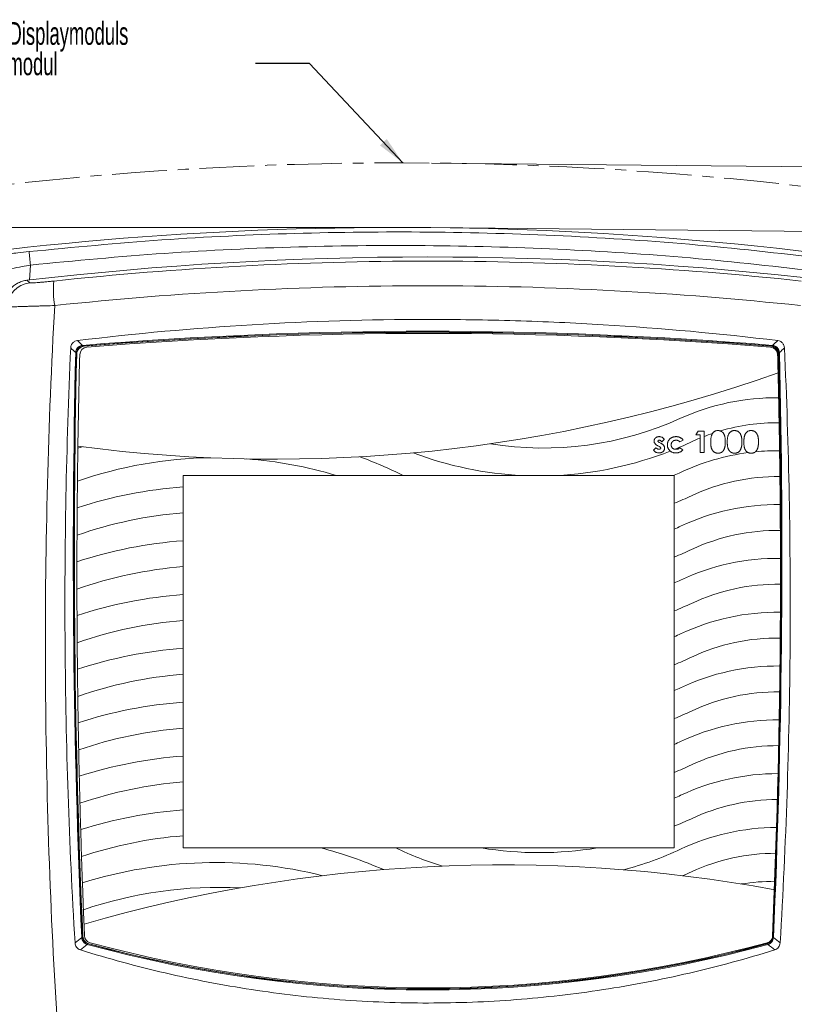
# Model space of a CAD drawing. Header units: millimetres. Extents: x 0 to 420, y 0 to 297.
# Tile 4 of 30: x 75 to 165, y 65 to 179. Entities that reach past the tile are written whole.
import ezdxf

# ---------------------------------------------------------------- set-up
doc = ezdxf.new("R2010")
doc.units = ezdxf.units.MM
doc.linetypes.add('CENTER', pattern=[10.16, 6.35, -1.27, 1.27, -1.27])
doc.styles.add('SLDTEXTSTYLE1', font='TXT', dxfattribs={"width": 0.605})
doc.dimstyles.new('SLDDIMSTYLE0', dxfattribs={"dimtxt": 2.568319, "dimasz": 3.3, "dimexe": 0, "dimexo": 0.0625, "dimgap": 0.64208, "dimtad": 1, "dimdec": 3, "dimlfac": 2, "dimrnd": 1e-09, "dimzin": 12, "dimdsep": 46, "dimtxsty": 'SLDTEXTSTYLE1', "dimsah": 1, "dimcen": 0.09, "dimadec": 0, "dimazin": 3, "dimtfac": 1, "dimtdec": 1, "dimtmove": 0, "dimatfit": 0, "dimfxl": 1, "dimfrac": 2, "dimtolj": 1, "dimtzin": 12, "dimarcsym": 0})
doc.dimstyles.new('SLDDIMSTYLE1', dxfattribs={"dimtxt": 2.568319, "dimasz": 3.3, "dimexe": 0, "dimexo": 0.0625, "dimgap": 0.64208, "dimtad": 1, "dimdec": 3, "dimlfac": 2, "dimrnd": 1e-09, "dimzin": 12, "dimdsep": 46, "dimtxsty": 'SLDTEXTSTYLE1', "dimsah": 1, "dimcen": 0.09, "dimadec": 0, "dimazin": 3, "dimtfac": 1, "dimtdec": 1, "dimtofl": 0, "dimtmove": 0, "dimatfit": 3, "dimfxl": 1, "dimfrac": 2, "dimtolj": 1, "dimtzin": 12, "dimarcsym": 0})
doc.dimstyles.new('SLDDIMSTYLE2', dxfattribs={"dimtxt": 0, "dimasz": 3.3, "dimexe": 0, "dimexo": 0.0625, "dimgap": 0, "dimtad": 0, "dimtih": 1, "dimtoh": 1, "dimdec": 0, "dimrnd": 1e-09, "dimzin": 0, "dimdsep": 46, "dimtxsty": 'Standard', "dimsah": 1, "dimcen": 0.09, "dimadec": 0, "dimazin": 0, "dimtfac": 3.3, "dimtdec": 0, "dimtofl": 0, "dimtmove": 0, "dimatfit": 3, "dimfxl": 1, "dimfrac": 2, "dimtolj": 1, "dimtzin": 0, "dimarcsym": 0})

# ---------------------------------------------------------------- blocks, each defined once
blk = doc.blocks.new('*D10')
at = {"color": 7, "linetype": 'Continuous', "lineweight": 0}
for p, q in [((218.01, 161.29), (218.07, 167.69)), ((122.55, 162.22), (219.01, 161.28)), ((218.01, 161.29), (217.94, 153.79)), ((122.48, 154.72), (218.94, 153.78)), ((217.94, 153.79), (217.81, 141.11)), ((213.36, 149.53), (213.37, 150.12)), ((213.37, 150.12), (217.31, 150.08)), ((217.31, 150.08), (217.31, 149.49)), ((213.3, 143.16), (213.29, 142.57)), ((217.24, 142.53), (217.24, 143.12)), ((213.29, 142.57), (217.24, 142.53))]:
    blk.add_line(p, q, dxfattribs=at)
for points in [[(218.01, 161.29), (218.54, 164.59), (217.54, 164.6)], [(217.94, 153.79), (217.4, 150.5), (218.4, 150.49)]]:
    blk.add_solid(points, dxfattribs=at)
at = {"color": 7, "linetype": 'Continuous', "lineweight": 0, "char_height": 2.646, "attachment_point": 1, "rotation": 89.4432, "style": 'SLDTEXTSTYLE1'}
for s, insert in [('0,6', (213.84, 143.89, 0.05)), ('15', (209.3, 143.25, 0.05))]:
    blk.add_mtext(s, dxfattribs=dict(at, insert=insert))
blk = doc.blocks.new('*D11')
at = {"color": 7, "linetype": 'Continuous', "lineweight": 0}
for p, q in [((118.58, 154.74), (36.71, 154.74)), ((37.71, 154.74), (37.71, 34.05)), ((33.18, 97.58), (33.18, 98.17)), ((33.18, 98.17), (37.12, 98.17)), ((37.12, 98.17), (37.12, 97.58)), ((33.18, 91.21), (33.18, 90.62)), ((33.18, 90.62), (37.12, 90.62)), ((37.12, 90.62), (37.12, 91.21)), ((121.56, 34.05), (36.71, 34.05))]:
    blk.add_line(p, q, dxfattribs=at)
for points in [[(37.71, 154.74), (37.21, 151.44), (38.21, 151.44)], [(37.71, 34.05), (38.21, 37.35), (37.21, 37.35)]]:
    blk.add_solid(points, dxfattribs=at)
at = {"color": 7, "linetype": 'Continuous', "lineweight": 0, "char_height": 2.646, "attachment_point": 1, "rotation": 90, "style": 'SLDTEXTSTYLE1'}
for s, insert in [('241,4', (29.18, 88.81, 11.78)), ('9,5', (33.71, 91.94, 11.78))]:
    blk.add_mtext(s, dxfattribs=dict(at, insert=insert))
blk = doc.blocks.new('SW_NOTE_9')
at = {"color": 0, "linetype": 'Continuous', "lineweight": 0, "char_height": 2.6458, "attachment_point": 1, "style": 'SLDTEXTSTYLE1'}
for s, insert in [('Platzbedarf für Montage des Displaymoduls', (-56.16, 4.81)), ('room for mounting of Displaymodul', (-56.16, 1.28))]:
    blk.add_mtext(s, dxfattribs=dict(at, insert=insert))

msp = doc.modelspace()

# ---------------------------------------------------------------- linework, layer by layer
at = {"color": 8, "linetype": 'Continuous', "lineweight": 0}
for p, q in [((75.99928, 150.37641), (75.89426, 148.63553)), ((75.58437, 148.606), (75.90637, 148.30497))]:
    msp.add_line(p, q, dxfattribs=at)
at = {"color": 7, "linetype": 'Continuous', "lineweight": 15}
for p, q in [((153.2144, 130.6755), (153.48233, 131.09216)), ((153.72722, 130.6755), (153.2144, 130.6755)), ((153.48233, 131.09216), (154.17594, 131.09216)), ((153.72722, 128.59216), (153.72722, 130.6755)), ((154.17594, 131.09216), (154.17594, 128.59216)), ((148.95108, 129.31933), (148.80234, 129.39445)), ((148.98263, 129.77305), (149.14489, 129.69092)), ((149.56056, 130.13713), (149.28612, 129.84216)), ((151.74004, 130.04649), (151.36845, 129.84216)), ((148.31056, 128.8671), (148.58249, 129.16909)), ((151.35943, 129.16909), (151.70799, 128.9297)), ((154.17594, 128.59216), (153.72722, 128.59216)), ((93.7144, 125.94216), (111.46389, 125.94216)), ((93.7144, 124.61216), (93.7144, 125.94216)), ((111.46389, 125.94216), (119.24286, 125.94216)), ((133.07791, 125.94216), (119.24286, 125.94216)), ((133.07791, 125.94216), (137.03512, 125.94216)), ((150.7144, 125.94216), (137.03512, 125.94216)), ((150.7144, 125.96216), (150.7144, 122.71216)), ((93.7144, 121.60216), (93.7144, 124.61216)), ((150.7144, 122.71216), (150.7144, 119.71216)), ((93.7144, 118.36216), (93.7144, 121.60216)), ((150.7144, 119.71216), (150.7144, 116.46216)), ((93.7144, 115.35216), (93.7144, 118.36216)), ((150.7144, 116.46216), (150.7144, 113.46216)), ((93.7144, 112.11216), (93.7144, 115.35216)), ((150.7144, 113.46216), (150.7144, 110.21216)), ((93.7144, 109.10216), (93.7144, 112.11216)), ((150.7144, 110.21216), (150.7144, 107.21216)), ((93.7144, 105.86216), (93.7144, 109.10216)), ((150.7144, 107.21216), (150.7144, 103.96216)), ((93.7144, 102.85216), (93.7144, 105.86216)), ((150.7144, 103.96216), (150.7144, 100.96216)), ((93.7144, 99.61216), (93.7144, 102.85216)), ((150.7144, 100.96216), (150.7144, 97.71216)), ((93.7144, 96.60216), (93.7144, 99.61216)), ((150.7144, 97.71216), (150.7144, 94.71216)), ((93.7144, 93.36216), (93.7144, 96.60216)), ((150.7144, 94.71216), (150.7144, 91.46216)), ((93.7144, 90.35216), (93.7144, 93.36216)), ((93.7144, 87.11216), (93.7144, 90.35216)), ((150.7144, 91.46216), (150.7144, 88.46216)), ((150.7144, 88.46216), (150.7144, 85.21216)), ((93.7144, 84.10216), (93.7144, 87.11216)), ((150.7144, 85.21216), (150.7144, 82.69216)), ((93.7144, 82.69216), (93.7144, 84.10216)), ((109.67939, 82.69216), (93.7144, 82.69216)), ((118.39627, 82.69216), (109.67939, 82.69216)), ((128.33955, 82.69216), (118.39627, 82.69216)), ((141.77349, 82.69216), (128.33955, 82.69216)), ((150.7144, 82.69216), (141.77349, 82.69216)), ((162.37362, 77.84216), (162.40892, 78.82025))]:
    msp.add_line(p, q, dxfattribs=at)
at = {"color": 8, "linetype": 'Continuous', "lineweight": 0, "flags": 128}
for points in [[(82.04549, 140.94404), (82.04416, 140.9603), (82.04285, 140.97628), (82.04159, 140.99171), (82.04039, 141.00633), (82.03928, 141.01988), (82.03827, 141.03213), (82.03739, 141.04288), (82.03665, 141.05193)], [(162.12603, 140.94404), (162.12737, 140.9603), (162.12867, 140.97628), (162.12994, 140.99171), (162.13114, 141.00633), (162.13225, 141.01988), (162.13325, 141.03213), (162.13413, 141.04288), (162.13488, 141.05193)], [(81.24161, 140.20924), (81.25069, 140.20902), (81.26147, 140.20877), (81.27376, 140.20848), (81.28735, 140.20816), (81.30201, 140.20781), (81.31749, 140.20744), (81.33352, 140.20707), (81.34984, 140.20668)], [(162.82169, 140.20668), (162.838, 140.20707), (162.85403, 140.20744), (162.86951, 140.20781), (162.88417, 140.20816), (162.89776, 140.20848), (162.91005, 140.20877), (162.92083, 140.20902), (162.92991, 140.20924)], [(81.94582, 72.2832), (81.95489, 72.28361), (81.96566, 72.28408), (81.97794, 72.28463), (81.99152, 72.28523), (82.00618, 72.28588), (82.02164, 72.28657), (82.03767, 72.28728), (82.05396, 72.288)], [(162.12594, 72.28763), (162.13386, 72.28728), (162.14988, 72.28657), (162.16535, 72.28588), (162.18, 72.28523), (162.19358, 72.28463), (162.20586, 72.28408), (162.21663, 72.28361), (162.22571, 72.2832)], [(82.58311, 71.48608), (82.5855, 71.49484), (82.58833, 71.50524), (82.59157, 71.5171), (82.59515, 71.53022), (82.59901, 71.54437), (82.60308, 71.55931), (82.6073, 71.57478), (82.6116, 71.59052)], [(161.58841, 71.48608), (161.58603, 71.49484), (161.58319, 71.50524), (161.57995, 71.5171), (161.57637, 71.53022), (161.57252, 71.54437), (161.56844, 71.55931), (161.56422, 71.57478), (161.55993, 71.59052)]]:
    msp.add_lwpolyline(points, dxfattribs=at)
at = {"color": 7, "linetype": 'Continuous', "lineweight": 15, "flags": 128}
msp.add_lwpolyline([(81.49902, 129.34216), (81.49861, 129.31465), (81.49819, 129.28714), (81.49778, 129.25963), (81.49737, 129.23212), (81.49697, 129.20461), (81.49656, 129.1771), (81.49615, 129.14958), (81.49574, 129.12207)], dxfattribs=at)
at = {"color": 7, "linetype": 'CENTER', "lineweight": 15}
msp.add_arc((118.57766, -246.45902), 408.7, 82.3589179, 96.5557819, dxfattribs=at)
at = {"color": 7, "linetype": 'Continuous', "lineweight": 15}
for centre, radius, start, end in [((118.57766, -246.45902), 401.2, 79.2270968, 99.6592379), ((122.08576, -248.68183), 400, 83.3240705, 96.6759295), ((771.82473, 106.30737), 700, 176.76598869, 185.30897021), ((122.08576, -347.55467), 490.1225, 85.3352907, 94.6647093), ((122.08576, -347.43175), 490, 85.3347969, 94.6652031), ((122.2144, -347.55784), 490, 85.3559271, 94.6440729), ((82.30975, 139.99801), 0.95, 94.6652031, 178.6667575), ((82.61411, 139.93639), 0.9, 94.6440729, 178.5334192), ((161.8147, 139.93639), 0.9, 1.4665808, 85.3559271), ((161.86177, 139.99801), 0.95, 1.3332425, 85.3347969), ((1081.08929, 116.75274), 1000, 178.66675749, 182.53980151), ((1080.78702, 114.38092), 999.4, 178.5334192, 179.1422371), ((-836.91776, 116.75274), 1000, 357.46019849, 1.33324251), ((-836.35822, 114.38092), 999.4, 1.34516094, 1.4665808), ((104.43126, 302.83312), 175, 262.4702245, 289.471835), ((-836.35822, 114.38092), 999.4, 1.17960976, 1.34516094), ((162.42605, 108.45826), 26.5, 89.1266107, 114.4578843), ((-836.35822, 114.38092), 999.4, 1.01405858, 1.17960976), ((135.51447, 167.62554), 38.5, 260.8156177, 294.4578843), ((162.70562, 108.56872), 23.5, 89.5620026, 106.4076647), ((-836.35822, 114.38092), 999.4, 0.82769863, 1.01405858), ((162.70562, 108.56872), 23.5, 108.7412841, 111.2823912), ((96.34912, 79.81054), 51.5, 106.1628294, 106.7630937), ((135.05652, 167.39497), 41.5, 292.2575075, 295.174134), ((162.70562, 108.56872), 23.5, 112.4612961, 115.174134), ((1080.78702, 114.38092), 999.4, 179.15485629, 179.37575835), ((96.34912, 79.81054), 51.5, 63.6061717, 69.6862907), ((135.05652, 167.39497), 41.5, 249.3377113, 267.2672623), ((135.05652, 167.39497), 41.5, 272.7327377, 291.4704762), ((162.72904, 102.31863), 26.5, 97.4375339, 115.1796455), ((162.72904, 102.31863), 26.5, 89.5492659, 95.6059882), ((-836.35822, 114.38092), 999.4, 0.6556563, 0.82769863), ((97.48872, 79.49925), 48.5, 90.7045033, 109.3155616), ((97.48872, 79.49925), 48.5, 73.2528928, 85.7344565), ((135.07428, 161.14222), 38.5, 293.9686699, 295.1796455), ((162.70562, 102.31872), 23.5, 89.339909, 115.174134), ((-836.35822, 114.38092), 999.4, 0.46932416, 0.6556563), ((1080.78702, 114.38092), 999.4, 179.37575835, 179.55248441), ((97.45756, 73.24837), 51.5, 94.1680819, 108.1470749), ((135.05652, 161.14497), 41.5, 292.1664442, 295.174134), ((162.72904, 96.06863), 26.5, 89.3962861, 115.1796455), ((-836.35822, 114.38092), 999.4, 0.29729208, 0.46932416), ((1080.78702, 114.38092), 999.4, 179.55248441, 179.73506223), ((97.48872, 73.24925), 48.5, 94.4633232, 109.3764498), ((135.07428, 154.89222), 38.5, 293.9686699, 295.1796455), ((1080.78702, 114.38092), 999.4, 179.73506223, 179.91135343), ((162.70562, 96.06872), 23.5, 89.2131608, 115.174134), ((-836.35822, 114.38092), 999.4, 0.11098516, 0.29729208), ((97.45756, 66.99837), 51.5, 94.1680819, 108.1813682), ((135.05652, 154.89497), 41.5, 292.1664442, 295.174134), ((1080.78702, 114.38092), 999.4, 179.91135343, 180.09356544), ((162.72904, 89.81863), 26.5, 89.3278447, 115.1796455), ((-836.35822, 114.38092), 999.4, 359.93896677, 0.11098516), ((97.48872, 66.99925), 48.5, 94.4633232, 109.3881614), ((135.07428, 148.64222), 38.5, 293.9686699, 295.1796455), ((162.70562, 89.81872), 23.5, 89.1817394, 115.174134), ((-836.35822, 114.38092), 999.4, 359.75267566, 359.93896677), ((1080.78702, 114.38092), 999.4, 180.09356544, 180.26948253), ((97.45756, 60.74837), 51.5, 94.1680819, 108.1698249), ((135.05652, 148.64497), 41.5, 292.1664442, 295.174134), ((162.72904, 83.56863), 26.5, 89.3439233, 115.1796455), ((-836.35822, 114.38092), 999.4, 359.58067005, 359.75267566), ((1080.78702, 114.38092), 999.4, 180.26948253, 180.45128573), ((97.48872, 60.74925), 48.5, 94.4633232, 109.3510105), ((135.07428, 142.39222), 38.5, 293.9686699, 295.1796455), ((1080.78702, 114.38092), 999.4, 180.45128573, 180.62689163), ((162.70562, 83.56872), 23.5, 89.2456202, 115.174134), ((-836.35822, 114.38092), 999.4, 359.39437974, 359.58067005), ((97.45756, 54.49837), 51.5, 94.1680819, 108.1127332), ((135.05652, 142.39497), 41.5, 292.1664442, 295.174134), ((1080.78702, 114.38092), 999.4, 180.62689163, 180.80824688), ((162.72904, 77.31863), 26.5, 89.444506, 115.1796455), ((-836.35822, 114.38092), 999.4, 359.22238038, 359.39437974), ((97.48872, 54.49925), 48.5, 94.4633232, 109.2653448), ((135.07428, 136.14222), 38.5, 293.9686699, 295.1796455), ((162.70562, 77.31872), 23.5, 89.4047863, 115.174134), ((-836.35822, 114.38092), 999.4, 359.03607159, 359.22238038), ((1080.78702, 114.38092), 999.4, 180.80824688, 180.98360621), ((97.45756, 48.24837), 51.5, 94.1680819, 108.010406), ((135.05652, 136.14497), 41.5, 292.1664442, 295.174134), ((1080.78702, 114.38092), 999.4, 180.98360621, 181.16447854), ((162.72904, 71.06863), 26.5, 89.6295915, 115.1796455), ((-836.35822, 114.38092), 999.4, 358.8640651, 359.03607159), ((97.48872, 48.24925), 48.5, 94.4633232, 109.1315396), ((135.07428, 129.89222), 38.5, 293.9686699, 295.1796455), ((1080.78702, 114.38092), 999.4, 181.16447854, 181.33965704), ((162.70562, 71.06872), 23.5, 89.659246, 115.174134), ((-836.35822, 114.38092), 999.4, 358.67771547, 358.8640651), ((97.45756, 41.99837), 51.5, 94.1680819, 107.8631755), ((135.05652, 129.89497), 41.5, 292.1664442, 295.174134), ((1080.78702, 114.38092), 999.4, 181.33965704, 181.52001599), ((97.48872, 41.99925), 48.5, 94.4633232, 108.9499926), ((162.72904, 64.81863), 26.5, 89.8992083, 115.1796455), ((-836.35822, 114.38092), 999.4, 358.50568032, 358.67771547), ((135.07428, 123.64222), 38.5, 293.9686699, 295.1796455), ((162.70562, 64.81872), 23.5, 90.0090541, 115.174134), ((-836.35822, 114.38092), 999.4, 358.31926569, 358.50568032), ((1080.78702, 114.38092), 999.4, 181.52001599, 181.69508005), ((97.45756, 35.74837), 51.5, 94.1680819, 107.6713884), ((135.05652, 123.64497), 41.5, 292.1664442, 295.174134), ((1080.78702, 114.38092), 999.4, 181.69508005, 181.87489993), ((162.72904, 58.56863), 26.5, 90.2534322, 115.1796455), ((-836.35822, 114.38092), 999.4, 358.14719329, 358.31926569), ((97.48872, 35.74925), 48.5, 94.4633232, 108.7211172), ((97.48872, 35.74925), 48.5, 66.334792, 75.4423423), ((135.07428, 117.39222), 38.5, 244.3295023, 252.9795406), ((135.05652, 123.64497), 41.5, 260.6854349, 279.3145651), ((135.07428, 117.39222), 38.5, 284.6962595, 295.1796455), ((1080.78702, 114.38092), 999.4, 181.87489993, 182.04991612), ((162.53179, 58.56838), 23.5, 90.030506, 114.7067517), ((-836.35822, 114.38092), 999.4, 357.96087013, 358.14719329), ((97.45756, 29.49837), 51.5, 76.0025362, 107.4354008), ((130.7804, -94.28241), 175, 79.5992129, 106.1139003), ((135.36348, 117.61821), 41.5, 293.1648928, 294.7067517), ((1080.78702, 114.38092), 999.4, 182.04991612, 182.22891111), ((97.80612, 29.61101), 48.5, 87.031064, 108.841286), ((162.55564, 52.32065), 26.5, 90.3172309, 98.8046326), ((-836.35822, 114.38092), 999.4, 357.59899181, 357.90475976), ((1080.78702, 114.38092), 999.4, 182.22891111, 182.3247318), ((1080.78702, 114.38092), 999.4, 182.3247318, 182.40100819), ((83.02068, 72.48146), 0.95, 182.5398015, 254.8056606), ((83.16361, 72.55052), 0.9, 182.4010082, 254.8061354), ((161.26519, 72.55052), 0.9, 285.1938646, 357.5989918), ((122.08576, 216.32103), 150, 254.8056606, 285.1943394), ((122.2144, 216.34216), 149.9, 254.8061354, 285.1938646), ((161.15085, 72.48146), 0.95, 285.1943394, 326.901183)]:
    msp.add_arc(centre, radius, start, end, dxfattribs=at)
at = {"color": 8, "linetype": 'Continuous', "lineweight": 0}
for centre, radius, start, end in [((159.66083, 159.72543), 84.1823, 185.3081373, 186.3762396), ((76.25672, 145.3232), 3.00229, 96.7012094, 176.7231797), ((89.65565, 147.47993), 10.99588, 174.572341, 189.4586942), ((122.08576, -347.55467), 490.24519, 85.3141711, 94.6858289), ((122.08576, -347.55467), 490.13693, 85.3141711, 94.6858289), ((1081.08579, 116.60819), 1000.12269, 178.64780022, 182.54015538), ((1081.08579, 116.60819), 1000.01443, 178.64780022, 182.54015538), ((-836.91427, 116.60819), 1000.01443, 357.45984462, 1.35219978), ((-836.91427, 116.60819), 1000.12269, 357.45984462, 1.35219978), ((122.08576, 216.31826), 150.12269, 254.7437894, 285.2562106), ((122.08576, 216.31826), 150.01443, 254.7437894, 285.2562106)]:
    msp.add_arc(centre, radius, start, end, dxfattribs=at)
for points, knots in [([(75.83955, 151.93756), (80.97071, 152.42927), (91.23494, 153.41288), (106.68789, 154.13428), (122.22504, 154.30728), (137.82733, 153.8506), (153.47605, 152.82785), (163.85994, 151.63031), (169.05089, 151.03165)], [0, 0, 0, 0, 0.165511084, 0.331083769, 0.496594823, 0.66437515, 0.832219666, 1, 1, 1, 1]), ([(168.86084, 149.4739), (163.75921, 150.06198), (153.55405, 151.23834), (138.17557, 152.25436), (122.70299, 152.72683), (107.15362, 152.57464), (91.54727, 151.86067), (81.18129, 150.8711), (75.99928, 150.37641)], [0, 0, 0, 0, 0.165515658, 0.331092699, 0.496608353, 0.66438425, 0.832224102, 1, 1, 1, 1]), ([(70.2451, 151.10522), (70.30689, 151.13425), (70.43051, 151.1923), (71.37304, 151.36296), (72.76149, 151.56907), (74.33642, 151.77144), (75.39931, 151.8889), (75.83955, 151.93756)], [0, 0, 0, 0, 0.209956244, 0.420024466, 0.631928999, 0.847548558, 1, 1, 1, 1]), ([(75.99928, 150.37641), (75.67888, 150.32017), (74.90587, 150.18446), (73.76053, 149.9624), (72.74963, 149.74635), (72.0625, 149.57791), (71.97244, 149.5318), (71.92746, 149.50877)], [0, 0, 0, 0, 0.153173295, 0.369545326, 0.581566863, 0.791054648, 1, 1, 1, 1]), ([(78.70907, 148.52002), (85.90928, 149.2886), (93.12424, 149.86535), (107.58359, 150.63535), (114.82892, 150.82861), (129.34545, 150.82856), (136.58913, 150.6353), (151.04753, 149.86532), (158.26224, 149.2886), (165.46246, 148.52002)], [0, 0, 0, 0, 0.25, 0.25, 0.5, 0.5, 0.75, 0.75, 1, 1, 1, 1]), ([(75.90638, 148.30497), (75.91257, 148.29918), (75.93634, 148.29545), (76.01674, 148.29219), (76.07312, 148.29263), (76.21819, 148.29757), (76.30773, 148.30215), (76.51216, 148.31501), (76.62765, 148.32329), (76.82096, 148.33845), (76.88909, 148.34399), (77.02951, 148.35579), (77.102, 148.36205), (77.32616, 148.3819), (77.48445, 148.39654), (77.81905, 148.42861), (77.99272, 148.44579), (78.34529, 148.48164), (78.52527, 148.5004), (78.70907, 148.52002)], [0, 0, 0, 0, 0.125, 0.125, 0.25, 0.25, 0.375, 0.375, 0.5, 0.5, 0.5625, 0.5625, 0.625, 0.625, 0.75, 0.75, 0.875, 0.875, 1, 1, 1, 1]), ([(165.36226, 145.67291), (150.99522, 147.20385), (136.57032, 147.9722), (114.84562, 147.97228), (107.61698, 147.77995), (93.19103, 147.01308), (85.99279, 146.43838), (78.80926, 145.67291)], [0, 0, 0, 0, 0.5, 0.5, 0.75, 0.75, 1, 1, 1, 1]), ([(78.80926, 145.67291), (78.44222, 145.66262), (78.08331, 145.65232), (77.55668, 145.63691), (77.3831, 145.63178), (77.03994, 145.62153), (76.86951, 145.61639), (76.37156, 145.60122), (76.05805, 145.59147), (75.61473, 145.57744), (75.47148, 145.57287), (75.19424, 145.56393), (75.05994, 145.55955), (74.67922, 145.54703), (74.452, 145.5394), (74.15054, 145.52905), (74.05666, 145.52579), (73.88251, 145.51966), (73.80301, 145.51681), (73.58921, 145.50903), (73.47824, 145.5048), (73.31955, 145.49828), (73.27227, 145.496), (73.25933, 145.49481)], [0, 0, 0, 0, 0.125, 0.125, 0.1875, 0.1875, 0.25, 0.25, 0.375, 0.375, 0.4375, 0.4375, 0.5, 0.5, 0.625, 0.625, 0.6875, 0.6875, 0.75, 0.75, 0.875, 0.875, 1, 1, 1, 1]), ([(78.80926, 145.67291), (78.42777, 138.7681), (78.14629, 131.85558), (77.78622, 118.02431), (77.70722, 111.1029), (77.75165, 97.26362), (77.87506, 90.34326), (78.32403, 76.5118), (78.64946, 69.60202), (79.07584, 62.69818)], [0, 0, 0, 0, 0.25, 0.25, 0.5, 0.5, 0.75, 0.75, 1, 1, 1, 1]), ([(81.24161, 140.20924), (81.24666, 140.31554), (81.26837, 140.4205), (81.32753, 140.56743), (81.35199, 140.6152), (81.40864, 140.70409), (81.44093, 140.74562), (81.55013, 140.86118), (81.63653, 140.92301), (81.82859, 141.01343), (81.93089, 141.04071), (82.03665, 141.05193)], [0, 0, 0, 0, 0.25, 0.25, 0.375, 0.375, 0.5, 0.5, 0.75, 0.75, 1, 1, 1, 1]), ([(82.04549, 140.94404), (81.95194, 140.93637), (81.86113, 140.91457), (81.69019, 140.83796), (81.61333, 140.7843), (81.51701, 140.68239), (81.48875, 140.64563), (81.43962, 140.56676), (81.41867, 140.52425), (81.36892, 140.39372), (81.35205, 140.30061), (81.34984, 140.20668)], [0, 0, 0, 0, 0.25, 0.25, 0.5, 0.5, 0.625, 0.625, 0.75, 0.75, 1, 1, 1, 1]), ([(162.82169, 140.20668), (162.81947, 140.30052), (162.80299, 140.39244), (162.73645, 140.56756), (162.68735, 140.6474), (162.59121, 140.74948), (162.55616, 140.77983), (162.48028, 140.83346), (162.43906, 140.85685), (162.31165, 140.91411), (162.21967, 140.93636), (162.12603, 140.94404)], [0, 0, 0, 0, 0.25, 0.25, 0.5, 0.5, 0.625, 0.625, 0.75, 0.75, 1, 1, 1, 1]), ([(162.13487, 141.05193), (162.2407, 141.04071), (162.34423, 141.01293), (162.48746, 140.94532), (162.53374, 140.91813), (162.61918, 140.85641), (162.65876, 140.82176), (162.76777, 140.70602), (162.82447, 140.61617), (162.90357, 140.41918), (162.92486, 140.31546), (162.92991, 140.20924)], [0, 0, 0, 0, 0.25, 0.25, 0.375, 0.375, 0.5, 0.5, 0.75, 0.75, 1, 1, 1, 1]), ([(82.58311, 71.48608), (82.4954, 71.51194), (82.4118, 71.55), (82.25988, 71.64978), (82.19194, 71.71131), (82.07855, 71.85342), (82.03395, 71.9326), (81.97004, 72.1035), (81.95173, 72.19198), (81.94582, 72.2832)], [0, 0, 0, 0, 0.25, 0.25, 0.5, 0.5, 0.75, 0.75, 1, 1, 1, 1]), ([(82.05396, 72.288), (82.05753, 72.20761), (82.0721, 72.12948), (82.12619, 71.97833), (82.16485, 71.90835), (82.26457, 71.78334), (82.32481, 71.72967), (82.45968, 71.64377), (82.53393, 71.6117), (82.61159, 71.59052)], [0, 0, 0, 0, 0.25, 0.25, 0.5, 0.5, 0.75, 0.75, 1, 1, 1, 1]), ([(161.55993, 71.59052), (161.63756, 71.61169), (161.71057, 71.6431), (161.8461, 71.72914), (161.90586, 71.78225), (162.00585, 71.90704), (162.04495, 71.97762), (162.09905, 72.12809), (162.11399, 72.20757), (162.11756, 72.288)], [0, 0, 0, 0, 0.25, 0.25, 0.5, 0.5, 0.75, 0.75, 1, 1, 1, 1]), ([(162.22571, 72.2832), (162.21979, 72.19195), (162.20106, 72.10202), (162.13717, 71.93187), (162.0921, 71.85205), (161.97843, 71.71016), (161.91102, 71.64922), (161.75837, 71.54926), (161.6761, 71.51193), (161.58841, 71.48608)], [0, 0, 0, 0, 0.25, 0.25, 0.5, 0.5, 0.75, 0.75, 1, 1, 1, 1])]:
    msp.add_open_spline(points, degree=3, knots=knots, dxfattribs=at)
at = {"color": 7, "linetype": 'Continuous', "lineweight": 15}
for points, knots in [([(72.93952, 145.79729), (72.94946, 145.97326), (72.97464, 146.14573), (73.05419, 146.484), (73.10883, 146.65039), (73.2477, 146.97362), (73.33028, 147.12694), (73.52083, 147.41759), (73.62959, 147.55574), (73.87032, 147.8114), (74.0003, 147.92712), (74.27892, 148.13502), (74.42893, 148.22786), (74.74212, 148.38536), (74.90376, 148.44957), (75.23686, 148.5496), (75.40932, 148.58551), (75.58437, 148.606)], [0, 0, 0, 0, 0.125, 0.125, 0.25, 0.25, 0.375, 0.375, 0.5, 0.5, 0.625, 0.625, 0.75, 0.75, 0.875, 0.875, 1, 1, 1, 1]), ([(81.44751, 141.60662), (88.19412, 142.42452), (94.95333, 143.03778), (108.49688, 143.85638), (115.28123, 144.06174), (123.77746, 144.06193), (125.4775, 144.04913), (128.87916, 143.99779), (130.58159, 143.95921), (135.68441, 143.80494), (139.07975, 143.65079), (149.24629, 143.03563), (155.99802, 142.42202), (162.72401, 141.60662)], [0, 0, 0, 0, 0.25, 0.25, 0.5, 0.5, 0.5625, 0.5625, 0.625, 0.625, 0.75, 0.75, 1, 1, 1, 1]), ([(81.16766, 71.66161), (80.8243, 77.41185), (80.55635, 83.1658), (80.17113, 94.68111), (80.05387, 100.4432), (79.97022, 111.9648), (80.00378, 117.72613), (80.2217, 129.24553), (80.40608, 135.00122), (80.66568, 140.75291)], [0, 0, 0, 0, 0.25, 0.25, 0.5, 0.5, 0.75, 0.75, 1, 1, 1, 1]), ([(80.66568, 140.75291), (80.67047, 140.85902), (80.69097, 140.96209), (80.7682, 141.16023), (80.82287, 141.24983), (80.96596, 141.40723), (81.05085, 141.47065), (81.24046, 141.56464), (81.34294, 141.59394), (81.44751, 141.60662)], [0, 0, 0, 0, 0.25, 0.25, 0.5, 0.5, 0.75, 0.75, 1, 1, 1, 1]), ([(162.72401, 141.60662), (162.82931, 141.59385), (162.93053, 141.56486), (163.12057, 141.47074), (163.20519, 141.40749), (163.31224, 141.28996), (163.34376, 141.24795), (163.39889, 141.15852), (163.42265, 141.1106), (163.48022, 140.96303), (163.50109, 140.85811), (163.50584, 140.75291)], [0, 0, 0, 0, 0.25, 0.25, 0.5, 0.5, 0.625, 0.625, 0.75, 0.75, 1, 1, 1, 1]), ([(163.50584, 140.75291), (163.76552, 134.99969), (163.94988, 129.24338), (164.16775, 117.72458), (164.20132, 111.96135), (164.11759, 100.4387), (164.00031, 94.67716), (163.61493, 83.15989), (163.34697, 77.40758), (163.00386, 71.66161)], [0, 0, 0, 0, 0.25, 0.25, 0.5, 0.5, 0.75, 0.75, 1, 1, 1, 1]), ([(148.37466, 129.93982), (148.37507, 129.95722), (148.37587, 129.99137), (148.38439, 130.04152), (148.39727, 130.08974), (148.41545, 130.13608), (148.43873, 130.18061), (148.46725, 130.22311), (148.50137, 130.26353), (148.53998, 130.30171), (148.58282, 130.33649), (148.62867, 130.36731), (148.67739, 130.39356), (148.72937, 130.41449), (148.78397, 130.43115), (148.84153, 130.44248), (148.90182, 130.44968), (148.94305, 130.45064), (148.9641, 130.45114)], [0, 0, 0, 0, 0.059939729, 0.117671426, 0.174927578, 0.231800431, 0.288963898, 0.347880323, 0.407952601, 0.471049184, 0.534884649, 0.597952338, 0.661310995, 0.725346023, 0.790907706, 0.857857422, 0.927407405, 1, 1, 1, 1]), ([(148.9641, 130.45114), (148.99321, 130.45018), (149.05099, 130.44828), (149.13619, 130.43288), (149.21849, 130.40701), (149.29766, 130.37137), (149.37267, 130.32657), (149.44187, 130.27217), (149.50574, 130.20951), (149.5421, 130.1615), (149.56056, 130.13713)], [0, 0, 0, 0, 0.124573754, 0.247256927, 0.369332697, 0.493143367, 0.618175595, 0.742424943, 0.869284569, 1, 1, 1, 1]), ([(149.91312, 129.49911), (149.91349, 129.52066), (149.91423, 129.56335), (149.92052, 129.62674), (149.9303, 129.68905), (149.94501, 129.74985), (149.9631, 129.80943), (149.98508, 129.86778), (150.01183, 129.92461), (150.04167, 129.98038), (150.07569, 130.03363), (150.11279, 130.08434), (150.15294, 130.1322), (150.1966, 130.17675), (150.24347, 130.21832), (150.29287, 130.25776), (150.3464, 130.29302), (150.40219, 130.32618), (150.46072, 130.35569), (150.52134, 130.38117), (150.58355, 130.40281), (150.64752, 130.42021), (150.71297, 130.43455), (150.78048, 130.44366), (150.8495, 130.45005), (150.89618, 130.45077), (150.91973, 130.45114)], [0, 0, 0, 0, 0.041780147, 0.082753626, 0.123413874, 0.164008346, 0.203945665, 0.244108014, 0.284805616, 0.325652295, 0.366693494, 0.407225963, 0.447431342, 0.487721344, 0.528073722, 0.568874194, 0.610175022, 0.65225882, 0.694677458, 0.737184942, 0.779671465, 0.822316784, 0.865682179, 0.909494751, 0.954336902, 1, 1, 1, 1]), ([(150.91973, 130.45114), (150.94161, 130.45089), (150.98476, 130.4504), (151.04847, 130.4453), (151.11046, 130.43664), (151.1708, 130.42517), (151.2297, 130.41097), (151.28636, 130.39204), (151.34156, 130.37055), (151.41265, 130.33811), (151.49646, 130.28968), (151.58845, 130.22022), (151.67048, 130.13897), (151.71673, 130.07748), (151.74004, 130.04649)], [0, 0, 0, 0, 0.0688948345, 0.1358751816, 0.2011605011, 0.2659186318, 0.3292960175, 0.3918126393, 0.453909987, 0.515786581, 0.6378042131, 0.7578933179, 0.8779789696, 1, 1, 1, 1]), ([(154.94517, 129.81762), (154.9456, 129.87306), (154.94643, 129.98004), (154.95689, 130.13459), (154.97226, 130.27744), (154.99483, 130.40836), (155.02273, 130.52783), (155.05846, 130.63506), (155.09914, 130.73154), (155.13381, 130.78869), (155.1505, 130.81622)], [0, 0, 0, 0, 0.161071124, 0.310788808, 0.449903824, 0.578376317, 0.696617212, 0.805987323, 0.906561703, 1, 1, 1, 1]), ([(155.1505, 130.81622), (155.16991, 130.84326), (155.20787, 130.89614), (155.27423, 130.96555), (155.34553, 131.02491), (155.42322, 131.07289), (155.50609, 131.11072), (155.59484, 131.13744), (155.68915, 131.15301), (155.75391, 131.15516), (155.78702, 131.15627)], [0, 0, 0, 0, 0.132314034, 0.258700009, 0.380911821, 0.500534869, 0.620922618, 0.742375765, 0.868280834, 1, 1, 1, 1]), ([(155.78702, 131.15627), (155.80874, 131.15594), (155.85145, 131.15531), (155.91435, 131.14844), (155.97493, 131.13807), (156.03345, 131.1236), (156.08947, 131.10445), (156.14341, 131.08153), (156.19462, 131.05364), (156.24375, 131.02213), (156.29079, 130.98646), (156.3346, 130.9458), (156.37599, 130.90107), (156.41406, 130.85161), (156.44965, 130.79786), (156.48265, 130.73982), (156.5128, 130.6772), (156.54044, 130.60989), (156.56516, 130.53687), (156.58597, 130.45732), (156.60383, 130.37121), (156.6189, 130.27833), (156.63029, 130.17856), (156.63797, 130.07196), (156.64324, 129.95874), (156.64367, 129.88106), (156.64389, 129.84116)], [0, 0, 0, 0, 0.0366348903, 0.0720339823, 0.1066259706, 0.1403056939, 0.1736194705, 0.2064256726, 0.2390670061, 0.2718828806, 0.3048398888, 0.3385290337, 0.3726161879, 0.40754825, 0.443718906, 0.4813115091, 0.5201129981, 0.5609129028, 0.6040246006, 0.6500745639, 0.6995722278, 0.7523625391, 0.8087887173, 0.8689542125, 0.9326747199, 1, 1, 1, 1]), ([(156.86825, 129.81762), (156.86868, 129.87306), (156.8695, 129.98004), (156.87997, 130.13459), (156.89534, 130.27744), (156.9179, 130.40836), (156.94581, 130.52783), (156.98154, 130.63506), (157.02222, 130.73154), (157.05688, 130.78869), (157.07358, 130.81622)], [0, 0, 0, 0, 0.161071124, 0.310788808, 0.449903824, 0.578376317, 0.696617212, 0.805987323, 0.906561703, 1, 1, 1, 1]), ([(157.07358, 130.81622), (157.09299, 130.84326), (157.13094, 130.89614), (157.1973, 130.96555), (157.2686, 131.02491), (157.3463, 131.07289), (157.42917, 131.11072), (157.51792, 131.13744), (157.61222, 131.15301), (157.67698, 131.15516), (157.7101, 131.15627)], [0, 0, 0, 0, 0.132314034, 0.258700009, 0.380911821, 0.500534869, 0.620922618, 0.742375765, 0.868280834, 1, 1, 1, 1]), ([(157.7101, 131.15627), (157.73182, 131.15594), (157.77452, 131.15531), (157.83742, 131.14844), (157.89801, 131.13807), (157.95653, 131.1236), (158.01255, 131.10445), (158.06649, 131.08153), (158.11769, 131.05364), (158.16683, 131.02213), (158.21387, 130.98646), (158.25768, 130.9458), (158.29907, 130.90107), (158.33714, 130.85161), (158.37273, 130.79786), (158.40573, 130.73982), (158.43588, 130.6772), (158.46352, 130.60989), (158.48823, 130.53687), (158.50905, 130.45732), (158.52691, 130.37121), (158.54198, 130.27833), (158.55337, 130.17856), (158.56105, 130.07196), (158.56632, 129.95874), (158.56675, 129.88106), (158.56697, 129.84116)], [0, 0, 0, 0, 0.0366348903, 0.0720339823, 0.1066259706, 0.1403056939, 0.1736194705, 0.2064256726, 0.2390670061, 0.2718828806, 0.3048398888, 0.3385290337, 0.3726161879, 0.40754825, 0.443718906, 0.4813115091, 0.5201129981, 0.5609129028, 0.6040246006, 0.6500745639, 0.6995722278, 0.7523625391, 0.8087887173, 0.8689542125, 0.9326747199, 1, 1, 1, 1]), ([(158.79133, 129.81762), (158.79175, 129.87306), (158.79258, 129.98004), (158.80305, 130.13459), (158.81841, 130.27744), (158.84098, 130.40836), (158.86888, 130.52783), (158.90462, 130.63506), (158.9453, 130.73154), (158.97996, 130.78869), (158.99665, 130.81622)], [0, 0, 0, 0, 0.161071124, 0.310788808, 0.449903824, 0.578376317, 0.696617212, 0.805987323, 0.906561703, 1, 1, 1, 1]), ([(158.99665, 130.81622), (159.01607, 130.84326), (159.05402, 130.89614), (159.12038, 130.96555), (159.19168, 131.02491), (159.26938, 131.07289), (159.35224, 131.11072), (159.441, 131.13744), (159.5353, 131.15301), (159.60006, 131.15516), (159.63317, 131.15627)], [0, 0, 0, 0, 0.132314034, 0.258700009, 0.380911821, 0.500534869, 0.620922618, 0.742375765, 0.868280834, 1, 1, 1, 1]), ([(159.63317, 131.15627), (159.65489, 131.15594), (159.6976, 131.15531), (159.7605, 131.14844), (159.82109, 131.13807), (159.8796, 131.1236), (159.93563, 131.10445), (159.98956, 131.08153), (160.04077, 131.05364), (160.0899, 131.02213), (160.13694, 130.98646), (160.18076, 130.9458), (160.22215, 130.90107), (160.26021, 130.85161), (160.29581, 130.79786), (160.3288, 130.73982), (160.35895, 130.6772), (160.38659, 130.60989), (160.41131, 130.53687), (160.43213, 130.45732), (160.44998, 130.37121), (160.46505, 130.27833), (160.47645, 130.17856), (160.48412, 130.07196), (160.48939, 129.95874), (160.48982, 129.88106), (160.49004, 129.84116)], [0, 0, 0, 0, 0.0366348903, 0.0720339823, 0.1066259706, 0.1403056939, 0.1736194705, 0.2064256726, 0.2390670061, 0.2718828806, 0.3048398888, 0.3385290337, 0.3726161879, 0.40754825, 0.443718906, 0.4813115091, 0.5201129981, 0.5609129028, 0.6040246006, 0.6500745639, 0.6995722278, 0.7523625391, 0.8087887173, 0.8689542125, 0.9326747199, 1, 1, 1, 1]), ([(148.80234, 129.39445), (148.7686, 129.41254), (148.70384, 129.44727), (148.61629, 129.50683), (148.5422, 129.57022), (148.4815, 129.63713), (148.43313, 129.70734), (148.3994, 129.78176), (148.37817, 129.85969), (148.37584, 129.91298), (148.37466, 129.93982)], [0, 0, 0, 0, 0.156999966, 0.30138107, 0.433468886, 0.5561608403, 0.6710902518, 0.7817377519, 0.8900521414, 1, 1, 1, 1]), ([(148.98263, 130.03447), (148.97092, 130.03411), (148.9485, 130.03343), (148.91686, 130.02757), (148.88906, 130.01742), (148.86553, 130.00359), (148.84663, 129.98655), (148.8334, 129.96706), (148.82451, 129.94572), (148.82376, 129.93056), (148.82338, 129.92279)], [0, 0, 0, 0, 0.1618835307, 0.3099566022, 0.4429113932, 0.5692249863, 0.6852435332, 0.7915512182, 0.8931670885, 1, 1, 1, 1]), ([(148.82338, 129.92279), (148.82468, 129.91102), (148.82739, 129.88659), (148.84599, 129.85826), (148.8706, 129.83736), (148.89897, 129.81791), (148.93739, 129.79616), (148.96654, 129.78127), (148.98263, 129.77305)], [0, 0, 0, 0, 0.152783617, 0.317008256, 0.424889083, 0.573382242, 0.764471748, 1, 1, 1, 1]), ([(149.14389, 129.1175), (149.14329, 129.12609), (149.14205, 129.14373), (149.13225, 129.16976), (149.11686, 129.19554), (149.09551, 129.22113), (149.06793, 129.24633), (149.0342, 129.27094), (148.99512, 129.29627), (148.96624, 129.31139), (148.95108, 129.31933)], [0, 0, 0, 0, 0.088083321, 0.180852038, 0.282344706, 0.395671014, 0.521905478, 0.665304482, 0.82422628, 1, 1, 1, 1]), ([(149.28612, 129.84216), (149.27241, 129.85733), (149.2462, 129.88633), (149.20608, 129.92587), (149.16655, 129.95879), (149.12835, 129.98645), (149.09071, 130.00766), (149.05394, 130.02292), (149.01802, 130.03261), (148.9942, 130.03386), (148.98263, 130.03447)], [0, 0, 0, 0, 0.165955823, 0.317410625, 0.456950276, 0.58332669, 0.699846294, 0.806829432, 0.906116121, 1, 1, 1, 1]), ([(149.14489, 129.69092), (149.16553, 129.68044), (149.20558, 129.6601), (149.26189, 129.62729), (149.3139, 129.59548), (149.36056, 129.56288), (149.40216, 129.53006), (149.43841, 129.49669), (149.47019, 129.46383), (149.50562, 129.41977), (149.54106, 129.36108), (149.57061, 129.28477), (149.58945, 129.20305), (149.59154, 129.14649), (149.59261, 129.1175)], [0, 0, 0, 0, 0.089724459, 0.174082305, 0.252553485, 0.325976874, 0.394597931, 0.457802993, 0.516846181, 0.571621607, 0.67671862, 0.781023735, 0.887781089, 1, 1, 1, 1]), ([(150.90621, 128.56011), (150.86845, 128.56098), (150.79469, 128.56269), (150.68719, 128.57575), (150.58608, 128.59774), (150.49116, 128.62828), (150.4025, 128.66785), (150.3204, 128.71693), (150.24431, 128.77415), (150.17559, 128.83979), (150.11427, 128.91123), (150.06075, 128.98648), (150.01445, 129.06418), (149.97814, 129.14561), (149.94845, 129.22953), (149.92841, 129.31692), (149.91519, 129.40706), (149.91382, 129.46818), (149.91312, 129.49911)], [0, 0, 0, 0, 0.073961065, 0.144454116, 0.211737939, 0.276369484, 0.339453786, 0.401479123, 0.463348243, 0.525568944, 0.587248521, 0.647499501, 0.706274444, 0.764080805, 0.821889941, 0.880346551, 0.939448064, 1, 1, 1, 1]), ([(150.92173, 130.03447), (150.90135, 130.03398), (150.86145, 130.03301), (150.80315, 130.02582), (150.74775, 130.01451), (150.69534, 129.99797), (150.64601, 129.97612), (150.59936, 129.95027), (150.55584, 129.9194), (150.51606, 129.88395), (150.48015, 129.84492), (150.44812, 129.80329), (150.42188, 129.75845), (150.3992, 129.71145), (150.38252, 129.66141), (150.37032, 129.60878), (150.36336, 129.55355), (150.36235, 129.51583), (150.36184, 129.49661)], [0, 0, 0, 0, 0.0701103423, 0.1372000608, 0.2017271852, 0.264377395, 0.3258267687, 0.3870072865, 0.4475485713, 0.5089657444, 0.5699168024, 0.6297486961, 0.6892268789, 0.7483018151, 0.8089492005, 0.8702347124, 0.9339054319, 1, 1, 1, 1]), ([(150.36184, 129.49661), (150.36238, 129.47789), (150.36344, 129.44135), (150.36995, 129.38766), (150.38124, 129.33655), (150.39817, 129.28829), (150.41847, 129.24244), (150.44396, 129.19935), (150.47393, 129.15885), (150.50855, 129.12128), (150.5469, 129.08749), (150.58824, 129.05765), (150.63245, 129.03235), (150.68005, 129.01249), (150.73025, 128.99631), (150.78341, 128.9848), (150.83945, 128.9784), (150.87765, 128.97733), (150.8972, 128.97678)], [0, 0, 0, 0, 0.066909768, 0.130646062, 0.193049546, 0.253634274, 0.313202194, 0.372057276, 0.432217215, 0.493039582, 0.554348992, 0.614639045, 0.675044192, 0.736012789, 0.79867544, 0.86340984, 0.930109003, 1, 1, 1, 1]), ([(151.36845, 129.84216), (151.35142, 129.85922), (151.31868, 129.89201), (151.26617, 129.93351), (151.21461, 129.96787), (151.16186, 129.99323), (151.10745, 130.01233), (151.04941, 130.02498), (150.98708, 130.03331), (150.94397, 130.03407), (150.92173, 130.03447)], [0, 0, 0, 0, 0.143845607, 0.27650742, 0.399013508, 0.513165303, 0.625101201, 0.742650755, 0.867304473, 1, 1, 1, 1]), ([(155.80004, 128.52806), (155.77766, 128.52845), (155.73382, 128.5292), (155.66949, 128.53509), (155.6082, 128.54595), (155.54926, 128.55959), (155.49309, 128.57837), (155.43941, 128.60077), (155.38864, 128.62742), (155.34064, 128.65815), (155.29557, 128.69339), (155.25272, 128.73277), (155.21221, 128.77617), (155.17464, 128.8241), (155.13939, 128.8759), (155.10684, 128.93218), (155.077, 128.99284), (155.04894, 129.05798), (155.02456, 129.12899), (155.00286, 129.20652), (154.98509, 129.29119), (154.9708, 129.383), (154.95938, 129.48174), (154.95089, 129.58747), (154.94587, 129.70022), (154.94541, 129.77772), (154.94517, 129.81762)], [0, 0, 0, 0, 0.038217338, 0.074867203, 0.110158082, 0.144453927, 0.178079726, 0.211170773, 0.243687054, 0.275871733, 0.308375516, 0.341263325, 0.375150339, 0.409655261, 0.445157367, 0.482073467, 0.520575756, 0.560553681, 0.603107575, 0.64868871, 0.697947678, 0.750767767, 0.807309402, 0.867655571, 0.931861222, 1, 1, 1, 1]), ([(156.64389, 129.84116), (156.64365, 129.80076), (156.64319, 129.72226), (156.63819, 129.608), (156.62958, 129.50062), (156.61849, 129.40014), (156.60329, 129.30661), (156.5855, 129.21978), (156.56435, 129.13969), (156.53882, 129.06652), (156.51135, 128.99909), (156.48111, 128.93659), (156.44865, 128.87886), (156.4147, 128.82501), (156.3774, 128.77665), (156.33856, 128.73212), (156.29651, 128.69312), (156.253, 128.65764), (156.20644, 128.62697), (156.15731, 128.60016), (156.10475, 128.57841), (156.04969, 128.55949), (155.99122, 128.54591), (155.93025, 128.53513), (155.8661, 128.52918), (155.82242, 128.52844), (155.80004, 128.52806)], [0, 0, 0, 0, 0.068490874, 0.13307654, 0.193828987, 0.251082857, 0.304400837, 0.354408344, 0.401294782, 0.444700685, 0.485692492, 0.524676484, 0.562306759, 0.597946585, 0.632473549, 0.665752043, 0.6979853, 0.729586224, 0.760825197, 0.79235508, 0.824312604, 0.857156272, 0.890926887, 0.925960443, 0.962061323, 1, 1, 1, 1]), ([(157.72312, 128.52806), (157.70074, 128.52845), (157.65689, 128.5292), (157.59257, 128.53509), (157.53128, 128.54595), (157.47234, 128.55959), (157.41617, 128.57837), (157.36249, 128.60077), (157.31172, 128.62742), (157.26371, 128.65815), (157.21864, 128.69339), (157.1758, 128.73277), (157.13529, 128.77617), (157.09771, 128.8241), (157.06247, 128.8759), (157.02991, 128.93218), (157.00007, 128.99284), (156.97202, 129.05798), (156.94764, 129.12899), (156.92594, 129.20652), (156.90817, 129.29119), (156.89387, 129.383), (156.88246, 129.48174), (156.87397, 129.58747), (156.86894, 129.70022), (156.86849, 129.77772), (156.86825, 129.81762)], [0, 0, 0, 0, 0.038217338, 0.074867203, 0.110158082, 0.144453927, 0.178079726, 0.211170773, 0.243687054, 0.275871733, 0.308375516, 0.341263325, 0.375150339, 0.409655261, 0.445157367, 0.482073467, 0.520575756, 0.560553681, 0.603107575, 0.64868871, 0.697947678, 0.750767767, 0.807309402, 0.867655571, 0.931861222, 1, 1, 1, 1]), ([(158.56697, 129.84116), (158.56673, 129.80076), (158.56626, 129.72226), (158.56127, 129.608), (158.55266, 129.50062), (158.54157, 129.40014), (158.52637, 129.30661), (158.50857, 129.21978), (158.48743, 129.13969), (158.4619, 129.06652), (158.43442, 128.99909), (158.40419, 128.93659), (158.37173, 128.87886), (158.33777, 128.82501), (158.30047, 128.77665), (158.26164, 128.73212), (158.21958, 128.69312), (158.17607, 128.65764), (158.12952, 128.62697), (158.08039, 128.60016), (158.02782, 128.57841), (157.97277, 128.55949), (157.9143, 128.54591), (157.85333, 128.53513), (157.78917, 128.52918), (157.7455, 128.52844), (157.72312, 128.52806)], [0, 0, 0, 0, 0.068490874, 0.13307654, 0.193828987, 0.251082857, 0.304400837, 0.354408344, 0.401294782, 0.444700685, 0.485692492, 0.524676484, 0.562306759, 0.597946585, 0.632473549, 0.665752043, 0.6979853, 0.729586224, 0.760825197, 0.79235508, 0.824312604, 0.857156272, 0.890926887, 0.925960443, 0.962061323, 1, 1, 1, 1]), ([(159.64619, 128.52806), (159.62381, 128.52845), (159.57997, 128.5292), (159.51565, 128.53509), (159.45435, 128.54595), (159.39542, 128.55959), (159.33924, 128.57837), (159.28556, 128.60077), (159.23479, 128.62742), (159.18679, 128.65815), (159.14172, 128.69339), (159.09888, 128.73277), (159.05836, 128.77617), (159.02079, 128.8241), (158.98554, 128.8759), (158.95299, 128.93218), (158.92315, 128.99284), (158.89509, 129.05798), (158.87071, 129.12899), (158.84902, 129.20652), (158.83124, 129.29119), (158.81695, 129.383), (158.80554, 129.48174), (158.79705, 129.58747), (158.79202, 129.70022), (158.79156, 129.77772), (158.79133, 129.81762)], [0, 0, 0, 0, 0.038217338, 0.074867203, 0.110158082, 0.144453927, 0.178079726, 0.211170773, 0.243687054, 0.275871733, 0.308375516, 0.341263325, 0.375150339, 0.409655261, 0.445157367, 0.482073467, 0.520575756, 0.560553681, 0.603107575, 0.64868871, 0.697947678, 0.750767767, 0.807309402, 0.867655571, 0.931861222, 1, 1, 1, 1]), ([(160.49004, 129.84116), (160.48981, 129.80076), (160.48934, 129.72226), (160.48434, 129.608), (160.47574, 129.50062), (160.46464, 129.40014), (160.44945, 129.30661), (160.43165, 129.21978), (160.4105, 129.13969), (160.38497, 129.06652), (160.3575, 128.99909), (160.32727, 128.93659), (160.2948, 128.87886), (160.26085, 128.82501), (160.22355, 128.77665), (160.18472, 128.73212), (160.14266, 128.69312), (160.09915, 128.65764), (160.05259, 128.62697), (160.00347, 128.60016), (159.9509, 128.57841), (159.89585, 128.55949), (159.83737, 128.54591), (159.7764, 128.53513), (159.71225, 128.52918), (159.66857, 128.52844), (159.64619, 128.52806)], [0, 0, 0, 0, 0.068490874, 0.13307654, 0.193828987, 0.251082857, 0.304400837, 0.354408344, 0.401294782, 0.444700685, 0.485692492, 0.524676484, 0.562306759, 0.597946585, 0.632473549, 0.665752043, 0.6979853, 0.729586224, 0.760825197, 0.79235508, 0.824312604, 0.857156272, 0.890926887, 0.925960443, 0.962061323, 1, 1, 1, 1]), ([(148.94157, 128.56011), (148.90947, 128.56113), (148.84646, 128.56314), (148.75445, 128.57712), (148.66756, 128.60131), (148.58573, 128.6352), (148.50845, 128.67839), (148.43684, 128.73197), (148.36964, 128.79456), (148.33054, 128.84257), (148.31056, 128.8671)], [0, 0, 0, 0, 0.132112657, 0.259325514, 0.382032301, 0.502496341, 0.623101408, 0.745416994, 0.869866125, 1, 1, 1, 1]), ([(148.58249, 129.16909), (148.59574, 129.15511), (148.62205, 129.12737), (148.66639, 129.09078), (148.7133, 129.05744), (148.76331, 129.02944), (148.81333, 129.00683), (148.86132, 128.98987), (148.90638, 128.97921), (148.93567, 128.97756), (148.94958, 128.97678)], [0, 0, 0, 0, 0.13598274, 0.269970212, 0.405476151, 0.542300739, 0.674310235, 0.792959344, 0.901730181, 1, 1, 1, 1]), ([(149.59261, 129.1175), (149.59196, 129.09795), (149.5907, 129.05967), (149.58274, 129.00334), (149.56843, 128.94977), (149.5496, 128.89814), (149.52424, 128.84937), (149.49346, 128.80324), (149.45772, 128.75913), (149.41611, 128.71856), (149.37051, 128.68074), (149.31983, 128.64894), (149.2663, 128.62097), (149.2085, 128.59913), (149.14725, 128.58143), (149.08202, 128.56916), (149.01303, 128.56144), (148.96579, 128.56056), (148.94157, 128.56011)], [0, 0, 0, 0, 0.0610375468, 0.1194666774, 0.1770912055, 0.2338016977, 0.2906579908, 0.3481693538, 0.4066750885, 0.4674630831, 0.5293047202, 0.5911617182, 0.6538426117, 0.7175074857, 0.7836339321, 0.8526054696, 0.9244095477, 1, 1, 1, 1]), ([(148.94958, 128.97678), (148.96348, 128.97718), (148.99019, 128.97795), (149.02816, 128.986), (149.06181, 128.99953), (149.09035, 129.01829), (149.11408, 129.03982), (149.13081, 129.06429), (149.14187, 129.09024), (149.14321, 129.10838), (149.14389, 129.1175)], [0, 0, 0, 0, 0.156876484, 0.301559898, 0.436095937, 0.564305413, 0.685771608, 0.795668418, 0.897268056, 1, 1, 1, 1]), ([(150.8972, 128.97678), (150.92126, 128.97733), (150.96824, 128.9784), (151.03653, 128.98752), (151.10078, 129.0026), (151.16102, 129.02346), (151.21715, 129.05075), (151.26902, 129.08408), (151.31718, 129.1232), (151.34527, 129.1537), (151.35943, 129.16909)], [0, 0, 0, 0, 0.139546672, 0.272374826, 0.398724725, 0.521823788, 0.641340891, 0.759786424, 0.878800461, 1, 1, 1, 1]), ([(151.70799, 128.9297), (151.68383, 128.90016), (151.63615, 128.84187), (151.55297, 128.76673), (151.46343, 128.70217), (151.36575, 128.65064), (151.26135, 128.60966), (151.1494, 128.58068), (151.0301, 128.56363), (150.94817, 128.5613), (150.90621, 128.56011)], [0, 0, 0, 0, 0.124734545, 0.246154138, 0.365612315, 0.485126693, 0.606563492, 0.731916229, 0.862718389, 1, 1, 1, 1]), ([(81.7906, 70.85713), (81.70371, 70.88435), (81.62256, 70.92309), (81.47268, 71.0255), (81.40654, 71.08776), (81.29608, 71.23091), (81.25227, 71.3115), (81.1909, 71.48141), (81.17304, 71.57154), (81.16766, 71.66161)], [0, 0, 0, 0, 0.25, 0.25, 0.5, 0.5, 0.75, 0.75, 1, 1, 1, 1]), ([(163.00386, 71.66161), (162.99843, 71.5706), (162.98089, 71.48228), (162.91931, 71.31152), (162.87582, 71.23155), (162.76568, 71.08851), (162.69871, 71.02548), (162.54994, 70.92369), (162.46687, 70.88406), (162.38092, 70.85713)], [0, 0, 0, 0, 0.25, 0.25, 0.5, 0.5, 0.75, 0.75, 1, 1, 1, 1]), ([(162.38092, 70.85713), (159.09187, 69.82668), (155.78714, 68.92893), (149.14725, 67.39081), (145.81209, 66.75046), (139.11173, 65.72365), (135.74654, 65.33718), (128.98604, 64.81871), (125.59074, 64.6867), (118.76945, 64.68191), (115.34347, 64.80912), (110.18067, 65.20133), (108.46651, 65.36488), (105.05624, 65.75606), (103.35934, 65.98373), (98.293, 66.76166), (94.94788, 67.40667), (88.32142, 68.94538), (85.04008, 69.83908), (81.7906, 70.85713)], [0, 0, 0, 0, 0.125, 0.125, 0.25, 0.25, 0.375, 0.375, 0.5, 0.5, 0.625, 0.625, 0.6875, 0.6875, 0.75, 0.75, 0.875, 0.875, 1, 1, 1, 1])]:
    msp.add_open_spline(points, degree=3, knots=knots, dxfattribs=at)
at = {"color": 8, "linetype": 'Continuous', "lineweight": 0}
for points in [[(81.24161, 140.20924), (81.04962, 140.39053), (80.85764, 140.57175), (80.66568, 140.75291)], [(81.44751, 141.60662), (81.64387, 141.42179), (81.84025, 141.23689), (82.03665, 141.05193)], [(162.13487, 141.05193), (162.33127, 141.23689), (162.52765, 141.42179), (162.72401, 141.60662)], [(163.50584, 140.75291), (163.31388, 140.57175), (163.12191, 140.39053), (162.92991, 140.20924)], [(81.16766, 71.66161), (81.42708, 71.86848), (81.68646, 72.07568), (81.94582, 72.2832)], [(162.22571, 72.2832), (162.48506, 72.07568), (162.74445, 71.86848), (163.00386, 71.66161)], [(82.58311, 71.48608), (82.31897, 71.27609), (82.0548, 71.06644), (81.7906, 70.85713)], [(162.38092, 70.85713), (162.11673, 71.06644), (161.85256, 71.27609), (161.58841, 71.48608)]]:
    msp.add_open_spline(points, degree=3, dxfattribs=at)

# ---------------------------------------------------------------- block references
at = {"color": 7, "linetype": 'Continuous', "lineweight": 0}
msp.add_blockref('SW_NOTE_9', (102.11473, 173.78433), dxfattribs=at)

# ---------------------------------------------------------------- dimensions: what is measured, and where the dimension line sits
for base, p1, p2, angle, dimstyle, picture, middle in [((217.93556, 153.79429), (122.54957, 162.22168), (122.47668, 154.72204), 89.4431674, 'SLDDIMSTYLE0', '*D10', (217.86271, 146.2985)), ((37.70957, 34.04807), (118.57766, 154.74098), (121.55787, 34.04807), 90, 'SLDDIMSTYLE1', '*D11', (37.70957, 94.39453))]:
    dim = msp.add_linear_dim(base=base, p1=p1, p2=p2, angle=angle, dimstyle=dimstyle, dxfattribs=at)
    dim.commit()
    dim.dimension.update_dxf_attribs({"geometry": picture, "text_midpoint": middle, "dimtype": 160})

# ---------------------------------------------------------------- leaders
msp.add_leader([(119.21327, 162.24049), (108.36473, 173.78433), (102.11473, 173.78433)], dimstyle='SLDDIMSTYLE2', dxfattribs=at)

doc.saveas('drawing.dxf')
